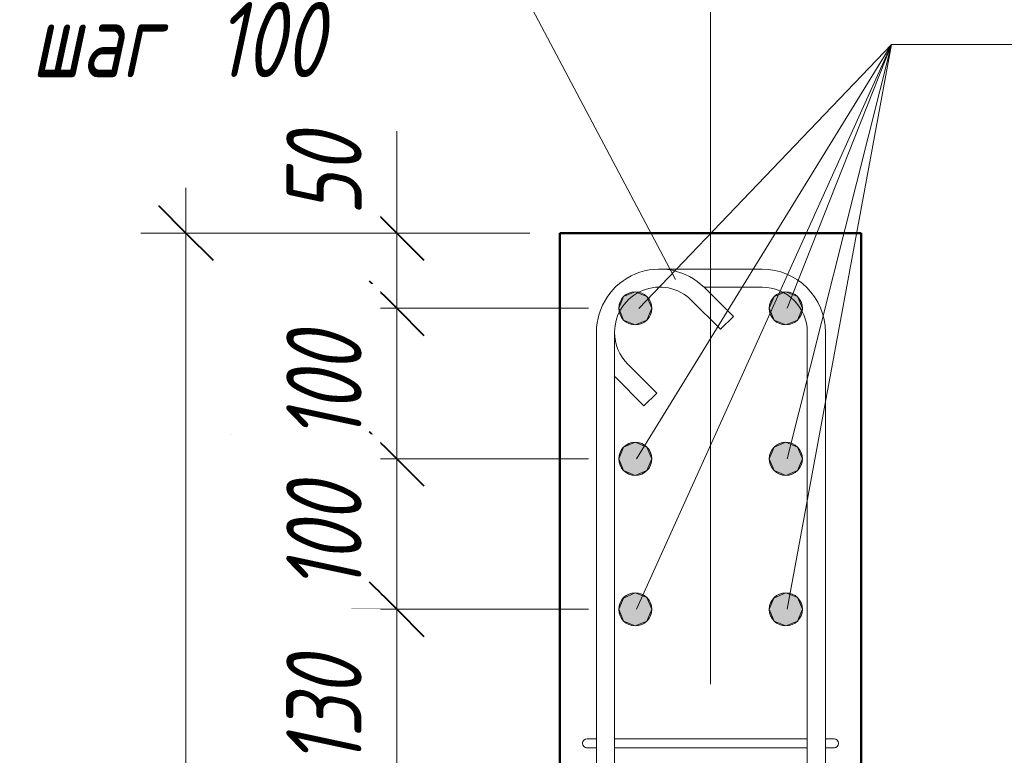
# Model space of a CAD drawing. Header units: millimetres. Extents: x -2599 to 8520, y -1002 to 49067.
# Tile 3 of 29: x 7343 to 7997, y 653 to 1142. Entities that reach past the tile are written whole.
import ezdxf

# ---------------------------------------------------------------- set-up
doc = ezdxf.new("R2010")
doc.units = ezdxf.units.MM
doc.linetypes.add('ADSK_Линия разреза', pattern=[500, 0, -250, 0, -250])
doc.linetypes.add('ADSK_Линия сетки', pattern=[625, 500, -62.5, 0, -62.5])
for name, color, linetype, lineweight in [('A-____-____-DIMS', 211, 'Continuous', 9), ('A-____-____-DIMS-20', 211, 'Continuous', 9), ('G-____-____-SYMB', 111, 'Continuous', 9), ('S-COLS-____-MCUT', 52, 'Continuous', 50), ('S-GRID-____-OTLN', 1, 'Continuous', 9), ('S-RBAR-____-IDEN', 171, 'Continuous', 20), ('S-RBAR-____-MCUT', 171, 'Continuous', 20), ('S-RBAR-____-OTLN', 171, 'Continuous', 100)]:
    doc.layers.add(name, color=color, linetype=linetype, lineweight=lineweight)
doc.styles.add('GOST Common_I_6', font='GOST_Common Italic.ttf', dxfattribs={"width": 0.8, "height": 50})
doc.dimstyles.new('ADSK_Округление_5мм__Узкий__2', dxfattribs={"dimscale": 304.8, "dimtxt": 0.164979, "dimasz": 0.11811, "dimexe": 0.098425, "dimexo": 0.000215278, "dimgap": 0.026247, "dimtad": 1, "dimdec": 0, "dimlfac": 304.8, "dimrnd": 5, "dimdsep": 46, "dimtxsty": 'GOST Common_I_6', "dimblk1": 'OBLIQUE', "dimblk2": 'OBLIQUE', "dimsah": 1, "dimcen": 0.09, "dimdle": 0.098425, "dimazin": 0, "dimtfac": 1, "dimtdec": 4, "dimtix": 1, "dimtmove": 1, "dimatfit": 3, "dimfxl": 1, "dimtvp": 1, "dimtfill": 1, "dimtolj": 1, "dimtzin": 0, "dimlwd": 20, "dimlwe": 20, "dimarcsym": 2})
doc.dimstyles.new('ADSK_Округление_5мм__Узкий__3', dxfattribs={"dimscale": 304.8, "dimtxt": 0.164979, "dimasz": 0.11811, "dimexe": 0.098425, "dimexo": 0.000215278, "dimgap": 0.026247, "dimtad": 1, "dimdec": 0, "dimlfac": 304.8, "dimrnd": 5, "dimdsep": 46, "dimtxsty": 'GOST Common_I_6', "dimblk1": 'OBLIQUE', "dimblk2": 'OBLIQUE', "dimsah": 1, "dimcen": 0.09, "dimdle": 0.098425, "dimazin": 0, "dimtfac": 1, "dimtdec": 4, "dimtix": 1, "dimtmove": 0, "dimatfit": 3, "dimfxl": 1, "dimtvp": 1, "dimtfill": 1, "dimtolj": 1, "dimtzin": 0, "dimlwd": 20, "dimlwe": 20, "dimarcsym": 2})

# ---------------------------------------------------------------- blocks, each defined once
blk = doc.blocks.new('DIMBLOCK36-КЖ1_ПЭ_ВЭ15_Армирование_Пилоны_Пм-15_3')
at = {"layer": 'A-____-____-DIMS-20', "lineweight": 20}
for p, q in [((7593.24, 1067.73), (7593.24, 1001.47)), ((7593.24, 1030), (7593.24, 950)), ((7593.24, 1001.47), (7593.24, 975)), ((7593.24, 1000), (7563.24, 1000)), ((7593.24, 1000), (7681.66, 1000)), ((7593.24, 950), (7563.24, 950)), ((7593.24, 950), (7720.66, 950))]:
    blk.add_line(p, q, dxfattribs=at)
at = {"layer": 'A-____-____-DIMS-20', "lineweight": 40}
for p, q in [((7593.24, 1000), (7575.24, 1018)), ((7593.24, 1000), (7611.24, 982)), ((7593.24, 950), (7575.24, 968)), ((7593.24, 950), (7611.24, 932))]:
    blk.add_line(p, q, dxfattribs=at)
at = {"layer": 'A-____-____-DIMS-20', "color": 0, "lineweight": 20, "insert": (7519.9, 1011.47), "char_height": 50, "width": 67.5022, "attachment_point": 1, "rotation": 90, "line_spacing_factor": 1.022761, "style": 'GOST Common_I_6', "bg_fill": 3, "box_fill_scale": 1.25, "bg_fill_color": 256, "bg_fill_true_color": 13158600, "bg_fill_transparency": 0}
blk.add_mtext('50', dxfattribs=at)
blk = doc.blocks.new('_Oblique')
at = {"color": 0, "linetype": 'ByBlock', "lineweight": -2}
blk.add_line((-0.5, -0.5), (0.5, 0.5), dxfattribs=at)
blk = doc.blocks.new('DIMBLOCK37-КЖ1_ПЭ_ВЭ15_Армирование_Пилоны_Пм-15_3')
at = {"layer": 'A-____-____-DIMS-20', "lineweight": 40}
for p, q in [((7593.24, 950), (7575.24, 968)), ((7593.24, 950), (7611.24, 932)), ((7593.24, 850), (7575.24, 868)), ((7593.24, 850), (7611.24, 832))]:
    blk.add_line(p, q, dxfattribs=at)
at = {"layer": 'A-____-____-DIMS-20', "lineweight": 20}
for p, q in [((7593.24, 950), (7563.24, 950)), ((7593.24, 950), (7593.24, 850)), ((7593.24, 950), (7720.66, 950)), ((7593.24, 850), (7563.24, 850)), ((7593.24, 850), (7720.66, 850))]:
    blk.add_line(p, q, dxfattribs=at)
at = {"layer": 'A-____-____-DIMS-20', "color": 0, "lineweight": 20, "insert": (7519.9, 861.65), "char_height": 50, "width": 92.0485, "attachment_point": 1, "rotation": 90, "line_spacing_factor": 1.022761, "style": 'GOST Common_I_6', "bg_fill": 3, "box_fill_scale": 1.25, "bg_fill_color": 256, "bg_fill_true_color": 13158600, "bg_fill_transparency": 0}
blk.add_mtext('100', dxfattribs=at)
blk = doc.blocks.new('DIMBLOCK38-КЖ1_ПЭ_ВЭ15_Армирование_Пилоны_Пм-15_3')
at = {"layer": 'A-____-____-DIMS-20', "lineweight": 40}
for p, q in [((7593.24, 850), (7575.24, 868)), ((7593.24, 850), (7611.24, 832)), ((7593.24, 750), (7575.24, 768)), ((7593.24, 750), (7611.24, 732))]:
    blk.add_line(p, q, dxfattribs=at)
at = {"layer": 'A-____-____-DIMS-20', "lineweight": 20}
for p, q in [((7593.24, 850), (7563.24, 850)), ((7593.24, 850), (7593.24, 750)), ((7593.24, 850), (7720.66, 850)), ((7593.24, 750), (7563.24, 750)), ((7593.24, 750), (7720.66, 750))]:
    blk.add_line(p, q, dxfattribs=at)
at = {"layer": 'A-____-____-DIMS-20', "color": 0, "lineweight": 20, "insert": (7519.9, 761.65), "char_height": 50, "width": 92.0485, "attachment_point": 1, "rotation": 90, "line_spacing_factor": 1.022761, "style": 'GOST Common_I_6', "bg_fill": 3, "box_fill_scale": 1.25, "bg_fill_color": 256, "bg_fill_true_color": 13158600, "bg_fill_transparency": 0}
blk.add_mtext('100', dxfattribs=at)
blk = doc.blocks.new('DIMBLOCK39-КЖ1_ПЭ_ВЭ15_Армирование_Пилоны_Пм-15_3')
at = {"layer": 'A-____-____-DIMS-20', "lineweight": 40}
for p, q in [((7593.24, 750), (7575.24, 768)), ((7593.24, 750), (7611.24, 732)), ((7593.24, 618), (7575.24, 636)), ((7593.24, 618), (7611.24, 600))]:
    blk.add_line(p, q, dxfattribs=at)
at = {"layer": 'A-____-____-DIMS-20', "lineweight": 20}
for p, q in [((7593.24, 750), (7563.24, 750)), ((7593.24, 750), (7593.24, 618)), ((7593.24, 750), (7720.66, 750)), ((7593.24, 618), (7563.24, 618)), ((7593.24, 618), (7721.66, 618))]:
    blk.add_line(p, q, dxfattribs=at)
at = {"layer": 'A-____-____-DIMS-20', "color": 0, "lineweight": 20, "insert": (7519.9, 645.65), "char_height": 50, "width": 92.0485, "attachment_point": 1, "rotation": 90, "line_spacing_factor": 1.022761, "style": 'GOST Common_I_6', "bg_fill": 3, "box_fill_scale": 1.25, "bg_fill_color": 256, "bg_fill_true_color": 13158600, "bg_fill_transparency": 0}
blk.add_mtext('130', dxfattribs=at)
blk = doc.blocks.new('DIMBLOCK45-КЖ1_ПЭ_ВЭ15_Армирование_Пилоны_Пм-15_3')
at = {"layer": 'A-____-____-DIMS-20', "lineweight": 20}
for p, q in [((7453.24, 1030), (7453.24, -280)), ((7453.24, 1000), (7423.24, 1000)), ((7453.24, 1000), (7681.66, 1000)), ((7453.24, -250), (7423.24, -250)), ((7453.24, -250), (7681.66, -250))]:
    blk.add_line(p, q, dxfattribs=at)
at = {"layer": 'A-____-____-DIMS-20', "lineweight": 40}
for p, q in [((7453.24, 1000), (7435.24, 1018)), ((7453.24, 1000), (7471.24, 982)), ((7453.24, -250), (7435.24, -232)), ((7453.24, -250), (7471.24, -268))]:
    blk.add_line(p, q, dxfattribs=at)
at = {"layer": 'A-____-____-DIMS-20', "color": 0, "lineweight": 20, "insert": (7379.9, 322.58), "char_height": 50, "width": 125.7996, "attachment_point": 1, "rotation": 90, "line_spacing_factor": 1.022761, "style": 'GOST Common_I_6', "bg_fill": 3, "box_fill_scale": 1.25, "bg_fill_color": 256, "bg_fill_true_color": 13158600, "bg_fill_transparency": 0}
blk.add_mtext('1250', dxfattribs=at)
blk = doc.blocks.new('Ricom_Марка_АрматурныйСтержень - Поз_ тип_Шаг-995026-КЖ1_ПЭ_ВЭ15_Армирование_Пилоны_Пм-15_3')
at = {"layer": 'S-RBAR-____-IDEN'}
blk.add_line((17833.69, 1125.23), (18233.69, 1125.23), dxfattribs=at)

msp = doc.modelspace()

# ---------------------------------------------------------------- hatches: boundary and pattern name
at = {"layer": 'S-RBAR-____-MCUT'}
h = msp.add_hatch(color=256, dxfattribs=at)
edge = h.paths.add_edge_path()
edge.add_arc((7751.6566, 949.9997), 11, 0, 360)
for points in [[(7751.6566, 938.9997), (7759.4348, 942.2215), (7762.6566, 949.9997), (7759.4347, 957.7779), (7751.6565, 960.9997), (7743.8784, 957.7778), (7740.6566, 949.9996), (7743.8784, 942.2214)], [(7851.6682, 938.9997), (7859.4464, 942.2214), (7862.6683, 949.9996), (7859.4465, 957.7778), (7851.6683, 960.9997), (7843.8901, 957.7779), (7840.6683, 949.9997), (7843.89, 942.2215)], [(7751.6571, 838.9997), (7759.4353, 842.2215), (7762.6571, 849.9997), (7759.4352, 857.7779), (7751.657, 860.9997), (7743.8788, 857.7778), (7740.6571, 849.9996), (7743.8789, 842.2214)], [(7851.6677, 838.9997), (7859.4459, 842.2214), (7862.6678, 849.9996), (7859.446, 857.7778), (7851.6678, 860.9997), (7843.8896, 857.7779), (7840.6678, 849.9997), (7843.8896, 842.2215)], [(7751.6576, 738.9997), (7759.4358, 742.2215), (7762.6575, 749.9997), (7759.4357, 757.7779), (7751.6575, 760.9997), (7743.7594, 757.4883), (7740.6575, 749.9996), (7743.8794, 742.2214)], [(7851.6672, 738.9997), (7859.4454, 742.2214), (7862.6673, 749.9996), (7859.4455, 757.7778), (7851.6673, 760.9997), (7843.7692, 757.4883), (7840.6673, 749.9997), (7843.8891, 742.2215)]]:
    msp.add_hatch(color=256, dxfattribs=at).paths.add_polyline_path(points)
h = msp.add_hatch(color=256, dxfattribs=at)
edge = h.paths.add_edge_path()
edge.add_arc((7851.6683, 949.9997), 11, 0, 360)
h = msp.add_hatch(color=256, dxfattribs=at)
edge = h.paths.add_edge_path()
edge.add_arc((7751.6571, 849.9997), 11, 0, 360)
h = msp.add_hatch(color=256, dxfattribs=at)
edge = h.paths.add_edge_path()
edge.add_arc((7851.6678, 849.9997), 11, 0, 360)
h = msp.add_hatch(color=256, dxfattribs=at)
edge = h.paths.add_edge_path()
edge.add_arc((7751.6575, 749.9997), 11, 0, 360)
h = msp.add_hatch(color=256, dxfattribs=at)
edge = h.paths.add_edge_path()
edge.add_arc((7851.6673, 749.9997), 11, 0, 360)

# ---------------------------------------------------------------- linework, layer by layer
at = {"layer": 'G-____-____-SYMB', "linetype": 'ADSK_Линия разреза', "lineweight": 20}
msp.add_line((7483.5748, -884.5385), (7483.5748, 1643.4622), dxfattribs=at)
at = {"layer": 'S-COLS-____-MCUT'}
for p, q in [((7901.6624, 999.9997), (7701.6624, 999.9997)), ((7701.6624, 999.9997), (7701.6624, -250.0003)), ((7901.6624, -250.0003), (7901.6624, 999.9997))]:
    msp.add_line(p, q, dxfattribs=at)
at = {"layer": 'S-GRID-____-OTLN', "linetype": 'ADSK_Линия сетки'}
msp.add_line((7801.6624, 1200.2431), (7801.6624, -684.2776), dxfattribs=at)
at = {"layer": 'S-RBAR-____-IDEN'}
for p, q in [((7752.4423, 849.9997), (7921.8677, 1125.2261)), ((7752.4428, 749.9997), (7921.8677, 1125.2261)), ((7753.9377, 949.9415), (7921.8677, 1125.2261)), ((7852.4428, 749.9997), (7921.8677, 1125.2261)), ((7852.4433, 849.9997), (7921.8677, 1125.2261)), ((7852.4438, 949.9997), (7921.8677, 1125.2261)), ((7921.8677, 1125.2261), (7935.3511, 1125.2261)), ((7921.8677, 1125.2261), (7935.3511, 1125.2261)), ((7921.8677, 1125.2261), (7935.3511, 1125.2261)), ((7921.8677, 1125.2261), (7935.3511, 1125.2261)), ((7921.8677, 1125.2261), (7935.3511, 1125.2261)), ((7921.8677, 1125.2261), (7935.3511, 1125.2261))]:
    msp.add_line(p, q, dxfattribs=at)
at = {"layer": 'S-RBAR-____-MCUT'}
for p, q in [((7743.8784, 957.7778), (7740.6566, 949.9996)), ((7751.6565, 960.9997), (7743.8784, 957.7778)), ((7759.4347, 957.7779), (7751.6565, 960.9997)), ((7762.6566, 949.9997), (7759.4347, 957.7779)), ((7843.8901, 957.7779), (7840.6683, 949.9997)), ((7851.6683, 960.9997), (7843.8901, 957.7779)), ((7859.4465, 957.7778), (7851.6683, 960.9997)), ((7862.6683, 949.9996), (7859.4465, 957.7778)), ((7740.6566, 949.9996), (7743.8784, 942.2214)), ((7759.4348, 942.2215), (7762.6566, 949.9997)), ((7840.6683, 949.9997), (7843.89, 942.2215)), ((7859.4464, 942.2214), (7862.6683, 949.9996)), ((7743.8784, 942.2214), (7751.6566, 938.9997)), ((7751.6566, 938.9997), (7759.4348, 942.2215)), ((7843.89, 942.2215), (7851.6682, 938.9997)), ((7851.6682, 938.9997), (7859.4464, 942.2214)), ((7743.8788, 857.7778), (7740.6571, 849.9996)), ((7751.657, 860.9997), (7743.8788, 857.7778)), ((7759.4352, 857.7779), (7751.657, 860.9997)), ((7762.6571, 849.9997), (7759.4352, 857.7779)), ((7843.8896, 857.7779), (7840.6678, 849.9997)), ((7851.6678, 860.9997), (7843.8896, 857.7779)), ((7859.446, 857.7778), (7851.6678, 860.9997)), ((7862.6678, 849.9996), (7859.446, 857.7778)), ((7740.6571, 849.9996), (7743.8789, 842.2214)), ((7759.4353, 842.2215), (7762.6571, 849.9997)), ((7840.6678, 849.9997), (7843.8896, 842.2215)), ((7859.4459, 842.2214), (7862.6678, 849.9996)), ((7743.8789, 842.2214), (7751.6571, 838.9997)), ((7751.6571, 838.9997), (7759.4353, 842.2215)), ((7843.8896, 842.2215), (7851.6677, 838.9997)), ((7851.6677, 838.9997), (7859.4459, 842.2214)), ((7751.6575, 760.9997), (7743.7594, 757.4883)), ((7759.4357, 757.7779), (7751.6575, 760.9997)), ((7851.6673, 760.9997), (7843.7692, 757.4883)), ((7859.4455, 757.7778), (7851.6673, 760.9997)), ((7743.7594, 757.4883), (7740.6575, 749.9996)), ((7762.6575, 749.9997), (7759.4357, 757.7779)), ((7843.7692, 757.4883), (7840.6673, 749.9997)), ((7862.6673, 749.9996), (7859.4455, 757.7778)), ((7740.6575, 749.9996), (7743.8794, 742.2214)), ((7759.4358, 742.2215), (7762.6575, 749.9997)), ((7840.6673, 749.9997), (7843.8891, 742.2215)), ((7859.4454, 742.2214), (7862.6673, 749.9996)), ((7743.8794, 742.2214), (7751.6576, 738.9997)), ((7751.6576, 738.9997), (7759.4358, 742.2215)), ((7843.8891, 742.2215), (7851.6672, 738.9997)), ((7851.6672, 738.9997), (7859.4454, 742.2214))]:
    msp.add_line(p, q, dxfattribs=at)
for centre in [(7751.6566, 949.9997), (7851.6683, 949.9997), (7751.6571, 849.9997), (7851.6678, 849.9997), (7751.6575, 749.9997), (7851.6673, 749.9997)]:
    msp.add_circle(centre, 11, dxfattribs=at)
at = {"layer": 'S-RBAR-____-OTLN', "lineweight": 20}
for p, q in [((7767.8937, 976.0911), (7835.8937, 976.0911)), ((7797.1992, 964.0911), (7835.8937, 964.0911)), ((7797.5922, 963.7895), (7816.8092, 944.5725)), ((7789.1069, 955.3043), (7808.3239, 936.0872)), ((7808.3239, 936.0872), (7816.8092, 944.5725)), ((7725.8937, -182.9089), (7725.8937, 934.0911)), ((7737.8937, -182.9089), (7737.8937, 934.0911)), ((7865.8937, 934.0911), (7865.8937, -182.9089)), ((7877.8937, 934.0911), (7877.8937, -182.9089)), ((7765.8975, 893.6608), (7746.6805, 912.8779)), ((7757.4122, 885.1755), (7738.1952, 904.3926)), ((7765.8975, 893.6608), (7757.4122, 885.1755)), ((7725.477, 663.9997), (7719.6624, 663.9997)), ((7737.8937, 663.9997), (7865.6624, 663.9997)), ((7883.6624, 663.9997), (7877.9659, 663.9997)), ((7725.7814, 657.9997), (7719.6624, 657.9997)), ((7737.8937, 657.9997), (7865.6624, 657.9997)), ((7883.6624, 657.9997), (7878.3354, 657.9997))]:
    msp.add_line(p, q, dxfattribs=at)
for centre, radius, start, end in [((7767.8937, 934.0911), 42, 45, 180), ((7835.8937, 934.0911), 42, 360, 90), ((7767.8937, 934.0911), 30, 45, 180), ((7835.8937, 934.0911), 30, 360, 90), ((7767.8937, 934.0911), 30, 180, 225), ((7767.8937, 934.0911), 42, 224.3223954, 225), ((7719.6624, 660.9997), 3, 90, 270), ((7719.6624, 660.9997), 3, 90, 270), ((7719.6624, 660.9997), 3, 120, 150), ((7719.6624, 660.9997), 3, 120, 150), ((7719.6624, 660.9997), 3, 120, 150), ((7719.6624, 660.9997), 3, 120, 150), ((7719.6624, 660.9997), 3, 120, 150), ((7719.6624, 660.9997), 3, 120, 150), ((7719.6624, 660.9997), 3, 120, 150), ((7719.6624, 660.9997), 3, 120, 150), ((7719.6624, 660.9997), 3, 120, 150), ((7719.6624, 660.9997), 3, 120, 150), ((7719.6624, 660.9997), 3, 120, 150), ((7719.6624, 660.9997), 3, 120, 150), ((7719.6624, 660.9997), 3, 120, 150), ((7719.6624, 660.9997), 3, 120, 150), ((7719.6624, 660.9997), 3, 120, 150), ((7719.6624, 660.9997), 3, 120, 150), ((7719.6624, 660.9997), 3, 120, 150), ((7719.6624, 660.9997), 3, 120, 150), ((7883.6624, 660.9997), 3, 270, 90), ((7883.6624, 660.9997), 3, 270, 90), ((7883.6624, 660.9997), 3, 30, 60), ((7883.6624, 660.9997), 3, 30, 60), ((7883.6624, 660.9997), 3, 30, 60), ((7883.6624, 660.9997), 3, 30, 60), ((7883.6624, 660.9997), 3, 30, 60), ((7883.6624, 660.9997), 3, 30, 60), ((7883.6624, 660.9997), 3, 30, 60), ((7883.6624, 660.9997), 3, 30, 60), ((7883.6624, 660.9997), 3, 30, 60), ((7883.6624, 660.9997), 3, 30, 60), ((7883.6624, 660.9997), 3, 30, 60), ((7883.6624, 660.9997), 3, 30, 60), ((7883.6624, 660.9997), 3, 30, 60), ((7883.6624, 660.9997), 3, 30, 60), ((7883.6624, 660.9997), 3, 30, 60), ((7883.6624, 660.9997), 3, 30, 60), ((7883.6624, 660.9997), 3, 30, 60), ((7883.6624, 660.9997), 3, 30, 60), ((7719.6624, 660.9997), 3, 210, 240), ((7719.6624, 660.9997), 3, 210, 240), ((7719.6624, 660.9997), 3, 210, 240), ((7719.6624, 660.9997), 3, 210, 240), ((7719.6624, 660.9997), 3, 210, 240), ((7719.6624, 660.9997), 3, 210, 240), ((7719.6624, 660.9997), 3, 210, 240), ((7719.6624, 660.9997), 3, 210, 240), ((7719.6624, 660.9997), 3, 210, 240), ((7719.6624, 660.9997), 3, 210, 240), ((7719.6624, 660.9997), 3, 210, 240), ((7719.6624, 660.9997), 3, 210, 240), ((7719.6624, 660.9997), 3, 210, 240), ((7719.6624, 660.9997), 3, 210, 240), ((7719.6624, 660.9997), 3, 210, 240), ((7719.6624, 660.9997), 3, 210, 240), ((7719.6624, 660.9997), 3, 210, 240), ((7719.6624, 660.9997), 3, 210, 240), ((7719.6624, 660.9997), 3, 255, 270), ((7719.6624, 660.9997), 3, 255, 270), ((7719.6624, 660.9997), 3, 255, 270), ((7719.6624, 660.9997), 3, 255, 270), ((7719.6624, 660.9997), 3, 255, 270), ((7719.6624, 660.9997), 3, 255, 270), ((7719.6624, 660.9997), 3, 255, 270), ((7719.6624, 660.9997), 3, 255, 270), ((7719.6624, 660.9997), 3, 255, 270), ((7719.6624, 660.9997), 3, 255, 270), ((7719.6624, 660.9997), 3, 255, 270), ((7719.6624, 660.9997), 3, 255, 270), ((7719.6624, 660.9997), 3, 255, 270), ((7719.6624, 660.9997), 3, 255, 270), ((7719.6624, 660.9997), 3, 255, 270), ((7719.6624, 660.9997), 3, 255, 270), ((7719.6624, 660.9997), 3, 255, 270), ((7719.6624, 660.9997), 3, 255, 270), ((7883.6624, 660.9997), 3, 270, 285), ((7883.6624, 660.9997), 3, 270, 285), ((7883.6624, 660.9997), 3, 270, 285), ((7883.6624, 660.9997), 3, 270, 285), ((7883.6624, 660.9997), 3, 270, 285), ((7883.6624, 660.9997), 3, 270, 285), ((7883.6624, 660.9997), 3, 270, 285), ((7883.6624, 660.9997), 3, 270, 285), ((7883.6624, 660.9997), 3, 270, 285), ((7883.6624, 660.9997), 3, 270, 285), ((7883.6624, 660.9997), 3, 270, 285), ((7883.6624, 660.9997), 3, 270, 285), ((7883.6624, 660.9997), 3, 270, 285), ((7883.6624, 660.9997), 3, 270, 285), ((7883.6624, 660.9997), 3, 270, 285), ((7883.6624, 660.9997), 3, 270, 285), ((7883.6624, 660.9997), 3, 270, 285), ((7883.6624, 660.9997), 3, 270, 285), ((7883.6624, 660.9997), 3, 300, 330), ((7883.6624, 660.9997), 3, 300, 330), ((7883.6624, 660.9997), 3, 300, 330), ((7883.6624, 660.9997), 3, 300, 330), ((7883.6624, 660.9997), 3, 300, 330), ((7883.6624, 660.9997), 3, 300, 330), ((7883.6624, 660.9997), 3, 300, 330), ((7883.6624, 660.9997), 3, 300, 330), ((7883.6624, 660.9997), 3, 300, 330), ((7883.6624, 660.9997), 3, 300, 330), ((7883.6624, 660.9997), 3, 300, 330), ((7883.6624, 660.9997), 3, 300, 330), ((7883.6624, 660.9997), 3, 300, 330), ((7883.6624, 660.9997), 3, 300, 330), ((7883.6624, 660.9997), 3, 300, 330), ((7883.6624, 660.9997), 3, 300, 330), ((7883.6624, 660.9997), 3, 300, 330), ((7883.6624, 660.9997), 3, 300, 330)]:
    msp.add_arc(centre, radius, start, end, dxfattribs=at)

# ---------------------------------------------------------------- block references
at = {"layer": 'S-RBAR-____-IDEN'}
msp.add_blockref('Ricom_Марка_АрматурныйСтержень - Поз_ тип_Шаг-995026-КЖ1_ПЭ_ВЭ15_Армирование_Пилоны_Пм-15_3', (-9898.3376, 0), dxfattribs=at)

# ---------------------------------------------------------------- texts
at = {"layer": 'S-RBAR-____-IDEN', "lineweight": 9, "insert": (7350.5682, 1153.5763), "char_height": 50, "width": 119.2911, "attachment_point": 1, "style": 'GOST Common_I_6', "bg_fill": 3, "box_fill_scale": 1.25, "bg_fill_color": 256, "bg_fill_true_color": 13158600, "bg_fill_transparency": 0}
msp.add_mtext('шаг', dxfattribs=at)

# ---------------------------------------------------------------- next in the draw order: texts
at = {"layer": 'S-RBAR-____-IDEN', "lineweight": 9, "insert": (7339.0244, 1257.4568), "char_height": 50, "width": 203.9493, "attachment_point": 1, "style": 'GOST Common_I_6', "bg_fill": 3, "box_fill_scale": 1.25, "bg_fill_color": 256, "bg_fill_true_color": 13158600, "bg_fill_transparency": 0}
msp.add_mtext(' 1  Ø12 ', dxfattribs=at)

# ---------------------------------------------------------------- next in the draw order: dimensions: what is measured, and where the dimension line sits
at = {"layer": 'A-____-____-DIMS', "lineweight": 20}
dim = msp.add_linear_dim(base=(7593.2418, 949.9996), p1=(7701.6624, 999.9997), p2=(7740.6566, 949.9996), angle=90, dimstyle='ADSK_Округление_5мм__Узкий__2', override={"dimpost": '<>', "dimfxl": 63.407804}, dxfattribs=at)
dim.commit()
dim.dimension.update_dxf_attribs({"geometry": 'DIMBLOCK36-КЖ1_ПЭ_ВЭ15_Армирование_Пилоны_Пм-15_3', "text_midpoint": (7553.2337, 1045.2248), "dimtype": 160, "text_rotation": 90})

# ---------------------------------------------------------------- next in the draw order: dimensions: what is measured, and where the dimension line sits
dim = msp.add_linear_dim(base=(7593.2418, 849.9996), p1=(7740.6566, 949.9996), p2=(7740.6571, 849.9996), angle=90, dimstyle='ADSK_Округление_5мм__Узкий__3', override={"dimpost": '<>', "dimfxl": 100}, dxfattribs=at)
dim.commit()
dim.dimension.update_dxf_attribs({"geometry": 'DIMBLOCK37-КЖ1_ПЭ_ВЭ15_Армирование_Пилоны_Пм-15_3', "text_midpoint": (7560.2418, 899.9996)})

# ---------------------------------------------------------------- next in the draw order: dimensions: what is measured, and where the dimension line sits
dim = msp.add_linear_dim(base=(7593.2418, 749.9996), p1=(7740.6571, 849.9996), p2=(7740.6575, 749.9996), angle=90, dimstyle='ADSK_Округление_5мм__Узкий__3', override={"dimpost": '<>', "dimfxl": 100}, dxfattribs=at)
dim.commit()
dim.dimension.update_dxf_attribs({"geometry": 'DIMBLOCK38-КЖ1_ПЭ_ВЭ15_Армирование_Пилоны_Пм-15_3', "text_midpoint": (7560.2418, 799.9996)})

# ---------------------------------------------------------------- next in the draw order: dimensions: what is measured, and where the dimension line sits
dim = msp.add_linear_dim(base=(7593.2418, 617.9997), p1=(7740.6575, 749.9996), p2=(7741.6624, 617.9997), angle=90, dimstyle='ADSK_Округление_5мм__Узкий__3', override={"dimpost": '<>', "dimfxl": 132.003771}, dxfattribs=at)
dim.commit()
dim.dimension.update_dxf_attribs({"geometry": 'DIMBLOCK39-КЖ1_ПЭ_ВЭ15_Армирование_Пилоны_Пм-15_3', "text_midpoint": (7560.2418, 683.9996)})

# ---------------------------------------------------------------- next in the draw order: dimensions: what is measured, and where the dimension line sits
dim = msp.add_linear_dim(base=(7453.2418, -250.0003), p1=(7701.6624, 999.9997), p2=(7701.6624, -250.0003), angle=90, dimstyle='ADSK_Округление_5мм__Узкий__3', override={"dimpost": '<>', "dimfxl": 1250}, dxfattribs=at)
dim.commit()
dim.dimension.update_dxf_attribs({"geometry": 'DIMBLOCK45-КЖ1_ПЭ_ВЭ15_Армирование_Пилоны_Пм-15_3', "text_midpoint": (7420.2418, 374.9997)})

# ---------------------------------------------------------------- next in the draw order: linework, layer by layer
at = {"layer": 'S-RBAR-____-IDEN'}
msp.add_line((7778.4113, 969.1637), (7668.1154, 1177.7062), dxfattribs=at)

# ---------------------------------------------------------------- next in the draw order: texts
at = {"layer": 'S-RBAR-____-IDEN', "lineweight": 9, "insert": (7448.9932, 1153.5763), "char_height": 50, "width": 111.5949, "attachment_point": 1, "style": 'GOST Common_I_6', "bg_fill": 3, "box_fill_scale": 1.25, "bg_fill_color": 256, "bg_fill_true_color": 13158600, "bg_fill_transparency": 0}
msp.add_mtext(' 100', dxfattribs=at)

doc.saveas('drawing.dxf')
